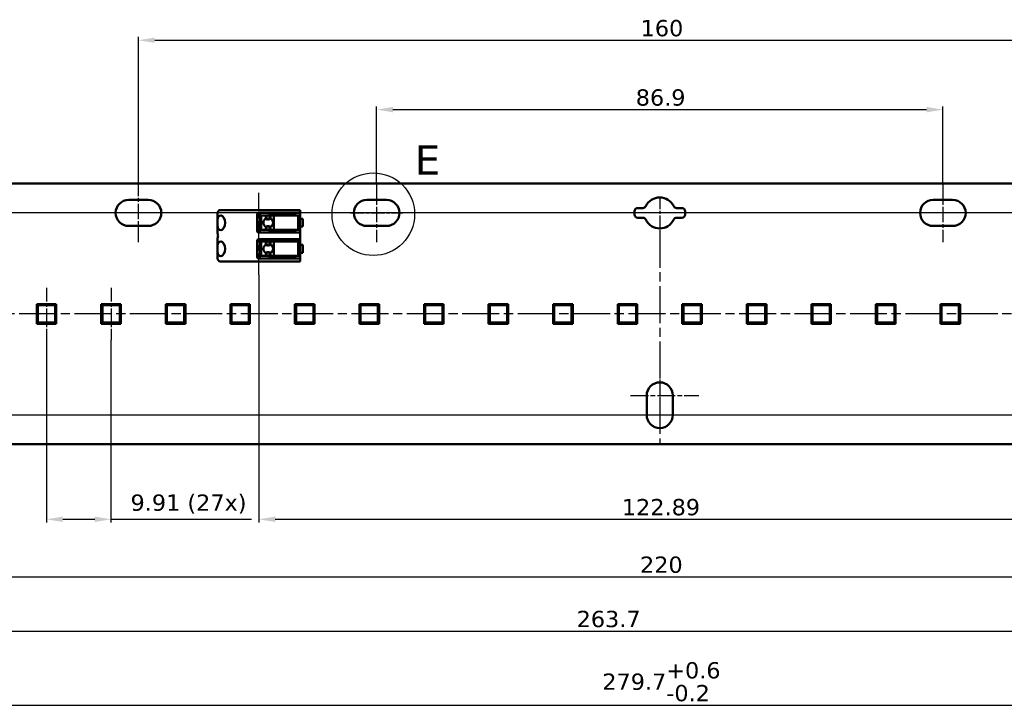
# Model space of a CAD drawing. Header units: millimetres. Extents: x 0 to 420, y 0 to 296.
# Tile 11 of 14: x 110 to 261, y 132 to 238. Entities that reach past the tile are written whole.
import ezdxf

# ---------------------------------------------------------------- set-up
doc = ezdxf.new("R2010")
doc.units = ezdxf.units.MM
doc.linetypes.add('CHAIN', pattern=[0.3543, 0.2362, -0.0295, 0.0591, -0.0295])
doc.linetypes.add('LONG_DASH_DOTTED', pattern=[0.3001, 0.2362, -0.0295, 0.0049, -0.0295])
for name, color, linetype, lineweight in [('Center Mark(ISO)', 7, 'LONG_DASH_DOTTED', 25), ('Centerline(ISO)', 7, 'Continuous', 25), ('Detail Circle Lines(ISO)', 7, 'Continuous', 25), ('Dimensions(ISO)', 7, 'Continuous', 25), ('Visible Edges(ISO)', 7, 'Continuous', 50)]:
    doc.layers.add(name, color=color, linetype=linetype, lineweight=lineweight)
doc.styles.add('Philips-dimensions', font='verdana.ttf')
doc.styles.add('Philips-tekstBigText', font='verdana.ttf')
doc.dimstyles.new('Philips-Oss', dxfattribs={"dimtxt": 2.5, "dimasz": 2.5, "dimexe": 0.5, "dimexo": 0, "dimgap": 0.5, "dimtad": 1, "dimtoh": 1, "dimrnd": 1e-08, "dimdsep": 46, "dimtxsty": 'Philips-dimensions', "dimcen": 0.09, "dimdle": 10, "dimclrd": 7, "dimclre": 7, "dimclrt": 7, "dimazin": 2, "dimtfac": 1, "dimtmove": 0, "dimatfit": 3, "dimfxl": 1, "dimtolj": 1, "dimlwd": 25, "dimlwe": 25, "dimarcsym": 0})

# ---------------------------------------------------------------- blocks, each defined once
blk = doc.blocks.new('2dDetail1')
at = {"layer": 'Detail Circle Lines(ISO)'}
blk.add_circle((164.49, 207.85), 6.34, dxfattribs=at)
at = {"layer": 'Detail Circle Lines(ISO)', "insert": (170.86, 213.9), "char_height": 4.5, "attachment_point": 7, "style": 'Philips-tekstBigText'}
blk.add_mtext('E', dxfattribs=at)
blk = doc.blocks.new('*D17')
at = {"layer": 'Defpoints', "color": 0, "linetype": 'Continuous', "transparency": 16777216}
for p in [(288.45, 234.54), (128.45, 212.54), (288.45, 212.54)]:
    blk.add_point(p, dxfattribs=at)
at = {"layer": 'Dimensions(ISO)', "color": 7, "linetype": 'Continuous', "lineweight": 25, "transparency": 16777216}
for p, q in [((128.45, 212.54), (128.45, 235.04)), ((130.95, 234.54), (285.95, 234.54)), ((288.45, 212.54), (288.45, 235.04))]:
    blk.add_line(p, q, dxfattribs=at)
at = {"layer": 'Dimensions(ISO)', "color": 7, "linetype": 'Continuous', "transparency": 16777216}
for points in [[(130.95, 234.96), (130.95, 234.13), (128.45, 234.54)], [(285.95, 234.96), (285.95, 234.13), (288.45, 234.54)]]:
    blk.add_solid(points, dxfattribs=at)
at = {"layer": 'Dimensions(ISO)', "color": 7, "linetype": 'Continuous', "lineweight": 25, "transparency": 16777216, "insert": (205.51, 237.65), "char_height": 2.5, "attachment_point": 1, "style": 'Philips-dimensions'}
blk.add_mtext('\\A1;160', dxfattribs=at)
blk = doc.blocks.new('*D19')
at = {"layer": 'Defpoints', "color": 0, "linetype": 'Continuous', "transparency": 16777216}
for p in [(70.19, 192.54), (56.3, 177.04), (318.45, 177.04)]:
    blk.add_point(p, dxfattribs=at)
at = {"layer": 'Dimensions(ISO)', "color": 7, "linetype": 'Continuous', "lineweight": 25, "transparency": 16777216}
for p, q in [((70.19, 192.54), (55.8, 192.54)), ((56.3, 190.04), (56.3, 179.54)), ((318.45, 177.04), (55.8, 177.04))]:
    blk.add_line(p, q, dxfattribs=at)
at = {"layer": 'Dimensions(ISO)', "color": 7, "linetype": 'Continuous', "transparency": 16777216}
for points in [[(55.88, 190.04), (56.72, 190.04), (56.3, 192.54)], [(55.88, 179.54), (56.72, 179.54), (56.3, 177.04)]]:
    blk.add_solid(points, dxfattribs=at)
at = {"layer": 'Dimensions(ISO)', "color": 7, "linetype": 'Continuous', "lineweight": 25, "transparency": 16777216, "insert": (53.24, 181.25), "char_height": 2.5, "attachment_point": 1, "rotation": 90, "style": 'Philips-dimensions'}
blk.add_mtext('\\A1;15.5', dxfattribs=at)
blk = doc.blocks.new('*D20')
at = {"layer": 'Defpoints', "color": 0, "linetype": 'Continuous', "transparency": 16777216}
for p in [(251.9, 223.89), (165, 212.54), (251.9, 212.54)]:
    blk.add_point(p, dxfattribs=at)
at = {"layer": 'Dimensions(ISO)', "color": 7, "linetype": 'Continuous', "lineweight": 25, "transparency": 16777216}
for p, q in [((165, 212.54), (165, 224.39)), ((167.5, 223.89), (249.4, 223.89)), ((251.9, 212.54), (251.9, 224.39))]:
    blk.add_line(p, q, dxfattribs=at)
at = {"layer": 'Dimensions(ISO)', "color": 7, "linetype": 'Continuous', "transparency": 16777216}
for points in [[(167.5, 224.31), (167.5, 223.48), (165, 223.89)], [(249.4, 224.31), (249.4, 223.48), (251.9, 223.89)]]:
    blk.add_solid(points, dxfattribs=at)
at = {"layer": 'Dimensions(ISO)', "color": 7, "linetype": 'Continuous', "lineweight": 25, "transparency": 16777216, "insert": (204.76, 227.01), "char_height": 2.5, "attachment_point": 1, "style": 'Philips-dimensions'}
blk.add_mtext('\\A1;86.9', dxfattribs=at)
blk = doc.blocks.new('*D22')
at = {"layer": 'Defpoints', "color": 0, "linetype": 'Continuous', "transparency": 16777216}
for p in [(68.6, 180.54), (348.3, 172.54), (348.3, 132.54)]:
    blk.add_point(p, dxfattribs=at)
at = {"layer": 'Dimensions(ISO)', "color": 7, "linetype": 'Continuous', "lineweight": 25, "transparency": 16777216}
for p, q in [((68.6, 180.54), (68.6, 132.04)), ((348.3, 172.54), (348.3, 132.04)), ((71.1, 132.54), (345.8, 132.54))]:
    blk.add_line(p, q, dxfattribs=at)
at = {"layer": 'Dimensions(ISO)', "color": 7, "linetype": 'Continuous', "transparency": 16777216}
for points in [[(71.1, 132.96), (71.1, 132.13), (68.6, 132.54)], [(345.8, 132.96), (345.8, 132.13), (348.3, 132.54)]]:
    blk.add_solid(points, dxfattribs=at)
at = {"layer": 'Dimensions(ISO)', "color": 7, "linetype": 'Continuous', "lineweight": 25, "transparency": 16777216, "insert": (199.63, 139.13), "char_height": 2.5, "attachment_point": 1, "style": 'Philips-dimensions'}
blk.add_mtext('\\A1;279.7\\S+0.6^ -0.2;', dxfattribs=at)
blk = doc.blocks.new('*D23')
at = {"layer": 'Defpoints', "color": 0, "linetype": 'Continuous', "transparency": 16777216}
for p in [(98.45, 174.54), (318.45, 172.17), (318.45, 152.23)]:
    blk.add_point(p, dxfattribs=at)
at = {"layer": 'Dimensions(ISO)', "color": 7, "linetype": 'Continuous', "lineweight": 25, "transparency": 16777216}
for p, q in [((98.45, 174.54), (98.45, 151.73)), ((318.45, 172.17), (318.45, 151.73)), ((100.95, 152.23), (315.95, 152.23))]:
    blk.add_line(p, q, dxfattribs=at)
at = {"layer": 'Dimensions(ISO)', "color": 7, "linetype": 'Continuous', "transparency": 16777216}
for points in [[(100.95, 152.64), (100.95, 151.81), (98.45, 152.23)], [(315.95, 152.64), (315.95, 151.81), (318.45, 152.23)]]:
    blk.add_solid(points, dxfattribs=at)
at = {"layer": 'Dimensions(ISO)', "color": 7, "linetype": 'Continuous', "lineweight": 25, "transparency": 16777216, "insert": (205.42, 155.33), "char_height": 2.5, "attachment_point": 1, "style": 'Philips-dimensions'}
blk.add_mtext('\\A1;220', dxfattribs=at)
blk = doc.blocks.new('*D30')
at = {"layer": 'Defpoints', "color": 0, "linetype": 'Continuous', "transparency": 16777216}
for p in [(288.45, 208.04), (56.3, 192.54), (70.19, 192.54)]:
    blk.add_point(p, dxfattribs=at)
at = {"layer": 'Dimensions(ISO)', "color": 7, "linetype": 'Continuous', "lineweight": 25, "transparency": 16777216}
for p, q in [((288.45, 208.04), (55.8, 208.04)), ((56.3, 205.54), (56.3, 195.04)), ((70.19, 192.54), (55.8, 192.54))]:
    blk.add_line(p, q, dxfattribs=at)
at = {"layer": 'Dimensions(ISO)', "color": 7, "linetype": 'Continuous', "transparency": 16777216}
for points in [[(55.88, 205.54), (56.72, 205.54), (56.3, 208.04)], [(55.88, 195.04), (56.72, 195.04), (56.3, 192.54)]]:
    blk.add_solid(points, dxfattribs=at)
at = {"layer": 'Dimensions(ISO)', "color": 7, "linetype": 'Continuous', "lineweight": 25, "transparency": 16777216, "insert": (53.24, 196.75), "char_height": 2.5, "attachment_point": 1, "rotation": 90, "style": 'Philips-dimensions'}
blk.add_mtext('\\A1;15.5', dxfattribs=at)
blk = doc.blocks.new('*D35')
at = {"layer": 'Defpoints', "color": 0, "linetype": 'Continuous', "transparency": 16777216}
for p in [(269.82, 201.04), (146.93, 198.54), (269.82, 161.04)]:
    blk.add_point(p, dxfattribs=at)
at = {"layer": 'Dimensions(ISO)', "color": 7, "linetype": 'Continuous', "lineweight": 25, "transparency": 16777216}
for p, q in [((269.82, 201.04), (269.82, 160.54)), ((146.93, 198.54), (146.93, 160.54)), ((149.43, 161.04), (267.32, 161.04))]:
    blk.add_line(p, q, dxfattribs=at)
at = {"layer": 'Dimensions(ISO)', "color": 7, "linetype": 'Continuous', "transparency": 16777216}
for points in [[(149.43, 161.46), (149.43, 160.63), (146.93, 161.04)], [(267.32, 161.46), (267.32, 160.63), (269.82, 161.04)]]:
    blk.add_solid(points, dxfattribs=at)
at = {"layer": 'Dimensions(ISO)', "color": 7, "linetype": 'Continuous', "lineweight": 25, "transparency": 16777216, "insert": (202.63, 164.16), "char_height": 2.5, "attachment_point": 1, "style": 'Philips-dimensions'}
blk.add_mtext('\\A1;122.89', dxfattribs=at)
blk = doc.blocks.new('*D38')
at = {"layer": 'Defpoints', "color": 0, "linetype": 'Continuous', "transparency": 16777216}
for p in [(332.3, 203.04), (68.6, 180.54), (332.3, 143.89)]:
    blk.add_point(p, dxfattribs=at)
at = {"layer": 'Dimensions(ISO)', "color": 7, "linetype": 'Continuous', "lineweight": 25, "transparency": 16777216}
for p, q in [((332.3, 203.04), (332.3, 143.39)), ((68.6, 180.54), (68.6, 143.39)), ((71.1, 143.89), (329.8, 143.89))]:
    blk.add_line(p, q, dxfattribs=at)
at = {"layer": 'Dimensions(ISO)', "color": 7, "linetype": 'Continuous', "transparency": 16777216}
for points in [[(71.1, 144.31), (71.1, 143.48), (68.6, 143.89)], [(329.8, 144.31), (329.8, 143.48), (332.3, 143.89)]]:
    blk.add_solid(points, dxfattribs=at)
at = {"layer": 'Dimensions(ISO)', "color": 7, "linetype": 'Continuous', "lineweight": 25, "transparency": 16777216, "insert": (195.69, 147), "char_height": 2.5, "attachment_point": 1, "style": 'Philips-dimensions'}
blk.add_mtext('\\A1;263.7', dxfattribs=at)
blk = doc.blocks.new('*D43')
at = {"layer": 'Defpoints', "color": 0, "linetype": 'Continuous', "transparency": 16777216}
for p in [(114.33, 188.54), (124.23, 188.54), (124.23, 161.04)]:
    blk.add_point(p, dxfattribs=at)
at = {"layer": 'Dimensions(ISO)', "color": 7, "linetype": 'Continuous', "lineweight": 25, "transparency": 16777216}
for p, q in [((114.33, 188.54), (114.33, 160.54)), ((124.23, 188.54), (124.23, 160.54)), ((116.83, 161.04), (121.73, 161.04)), ((124.23, 161.04), (145.79, 161.04))]:
    blk.add_line(p, q, dxfattribs=at)
at = {"layer": 'Dimensions(ISO)', "color": 7, "linetype": 'Continuous', "transparency": 16777216}
for points in [[(116.83, 161.46), (116.83, 160.63), (114.33, 161.04)], [(121.73, 161.46), (121.73, 160.63), (124.23, 161.04)]]:
    blk.add_solid(points, dxfattribs=at)
at = {"layer": 'Dimensions(ISO)', "color": 7, "linetype": 'Continuous', "lineweight": 25, "transparency": 16777216, "insert": (127.23, 164.85), "char_height": 2.5, "attachment_point": 1, "style": 'Philips-dimensions'}
blk.add_mtext('\\A1;\\fVerdana|b0|i0;\\H2.5000;9.91 (27x)', dxfattribs=at)

msp = doc.modelspace()

# ---------------------------------------------------------------- linework, layer by layer
at = {"layer": 'Center Mark(ISO)', "linetype": 'CHAIN', "ltscale": 8.195055}
msp.add_line((208.446, 210.545), (208.446, 203.17), dxfattribs=at)
at = {"layer": 'Center Mark(ISO)', "linetype": 'CHAIN', "ltscale": 5.555937}
msp.add_line((210.946, 208.045), (205.946, 208.045), dxfattribs=at)
at = {"layer": 'Center Mark(ISO)', "linetype": 'CHAIN', "ltscale": 7.778352}
msp.add_line((208.446, 184.545), (208.446, 177.545), dxfattribs=at)
at = {"layer": 'Centerline(ISO)', "linetype": 'CHAIN', "ltscale": 10.000767}
for p, q in [((128.446, 203.545), (128.446, 212.545)), ((164.996, 212.545), (164.996, 203.545)), ((251.896, 212.545), (251.896, 203.545))]:
    msp.add_line(p, q, dxfattribs=at)
at = {"layer": 'Centerline(ISO)', "linetype": 'CHAIN', "ltscale": 13.958466}
msp.add_line((146.926, 198.544), (146.926, 211.106), dxfattribs=at)
at = {"layer": 'Centerline(ISO)', "linetype": 'CHAIN', "ltscale": 8.88956}
for p, q in [((160.996, 208.045), (168.996, 208.045)), ((114.326, 196.545), (114.326, 188.545)), ((124.233, 196.545), (124.233, 188.545))]:
    msp.add_line(p, q, dxfattribs=at)
at = {"layer": 'Centerline(ISO)', "linetype": 'CHAIN', "ltscale": 23.990969}
for p, q in [((208.446, 205.308), (208.446, 172.752)), ((345.311, 192.545), (70.192, 192.545))]:
    msp.add_line(p, q, dxfattribs=at)
at = {"layer": 'Centerline(ISO)', "linetype": 'CHAIN', "ltscale": 11.667578}
msp.add_line((203.946, 180.045), (214.446, 180.045), dxfattribs=at)
at = {"layer": 'Centerline(ISO)', "linetype": 'CHAIN', "ltscale": 13.334389}
msp.add_line((202.446, 177.045), (214.446, 177.045), dxfattribs=at)
at = {"layer": 'Visible Edges(ISO)'}
for p, q in [((84.596, 212.545), (332.296, 212.545)), ((126.946, 210.045), (129.946, 210.045)), ((163.496, 210.045), (166.496, 210.045)), ((250.396, 210.045), (253.396, 210.045)), ((205.071, 208.795), (205.857, 208.795)), ((211.035, 208.795), (211.821, 208.795)), ((140.576, 206.83), (140.576, 207.975)), ((142.027, 208.495), (140.901, 208.495)), ((142.027, 208.495), (142.676, 208.495)), ((146.761, 208.495), (142.676, 208.495)), ((146.676, 205.245), (146.676, 207.845)), ((146.934, 208.495), (146.761, 208.495)), ((146.876, 208.045), (146.934, 208.045)), ((147.049, 208.495), (146.934, 208.495)), ((146.934, 208.045), (147.049, 208.045)), ((147.049, 208.495), (147.482, 208.495)), ((147.482, 208.045), (147.049, 208.045)), ((147.076, 205.045), (147.076, 208.045)), ((147.278, 207.645), (147.268, 207.645)), ((147.268, 205.445), (147.268, 207.645)), ((147.278, 207.645), (147.489, 207.645)), ((151.276, 208.495), (147.482, 208.495)), ((147.482, 208.045), (151.276, 208.045)), ((147.997, 207.645), (147.489, 207.645)), ((147.997, 207.179), (147.997, 207.645)), ((148.075, 207.645), (147.997, 207.645)), ((148.075, 207.013), (148.075, 207.645)), ((148.574, 207.645), (148.075, 207.645)), ((148.574, 207.015), (148.574, 207.645)), ((148.694, 207.645), (148.574, 207.645)), ((148.576, 208.045), (148.576, 207.795)), ((148.576, 207.795), (151.292, 207.795)), ((148.694, 207.192), (148.694, 207.645)), ((149.241, 207.645), (148.694, 207.645)), ((151.3, 207.645), (149.241, 207.645)), ((149.241, 205.445), (149.241, 207.645)), ((151.276, 208.495), (153.276, 208.495)), ((153.276, 208.045), (151.276, 208.045)), ((152.476, 207.795), (151.292, 207.795)), ((151.335, 207.645), (151.3, 207.645)), ((151.335, 207.645), (152.976, 207.645)), ((152.476, 208.045), (152.476, 207.795)), ((153.176, 207.645), (152.976, 207.645)), ((152.976, 205.445), (152.976, 207.645)), ((153.276, 208.045), (153.276, 208.495)), ((153.276, 208.045), (153.276, 205.045)), ((153.676, 207.145), (153.276, 207.145)), ((153.676, 207.145), (153.676, 205.945)), ((204.571, 207.795), (204.571, 208.295)), ((205.857, 207.295), (205.071, 207.295)), ((211.821, 207.295), (211.035, 207.295)), ((212.321, 208.295), (212.321, 207.795)), ((129.946, 206.045), (126.946, 206.045)), ((140.576, 206.26), (140.576, 206.83)), ((140.576, 205.079), (140.576, 206.26)), ((147.997, 205.445), (147.997, 205.911)), ((148.075, 205.445), (148.075, 206.076)), ((148.574, 205.445), (148.574, 206.075)), ((148.694, 205.445), (148.694, 205.898)), ((153.276, 205.945), (153.676, 205.945)), ((166.496, 206.045), (163.496, 206.045)), ((253.396, 206.045), (250.396, 206.045)), ((140.576, 202.83), (140.576, 204.011)), ((146.934, 205.045), (146.876, 205.045)), ((146.876, 204.045), (146.934, 204.045)), ((147.049, 205.045), (146.934, 205.045)), ((146.934, 204.045), (147.049, 204.045)), ((147.049, 205.045), (147.482, 205.045)), ((147.482, 204.045), (147.049, 204.045)), ((147.076, 201.045), (147.076, 204.045)), ((147.268, 205.445), (147.278, 205.445)), ((147.489, 205.445), (147.278, 205.445)), ((151.276, 205.045), (147.482, 205.045)), ((147.482, 204.045), (151.276, 204.045)), ((147.489, 205.445), (147.997, 205.445)), ((147.997, 205.445), (148.075, 205.445)), ((148.075, 205.445), (148.574, 205.445)), ((148.574, 205.445), (148.694, 205.445)), ((151.292, 205.295), (148.576, 205.295)), ((148.576, 205.045), (148.576, 205.295)), ((148.576, 204.045), (148.576, 203.795)), ((148.694, 205.445), (149.241, 205.445)), ((149.241, 205.445), (151.3, 205.445)), ((151.276, 205.045), (153.276, 205.045)), ((153.276, 204.045), (151.276, 204.045)), ((151.292, 205.295), (152.476, 205.295)), ((151.3, 205.445), (151.335, 205.445)), ((152.976, 205.445), (151.335, 205.445)), ((152.476, 205.045), (152.476, 205.295)), ((152.476, 204.045), (152.476, 203.795)), ((152.976, 205.445), (153.176, 205.445)), ((153.276, 204.045), (153.276, 205.045)), ((153.276, 204.045), (153.276, 201.045)), ((140.576, 202.26), (140.576, 202.83)), ((146.676, 201.245), (146.676, 203.845)), ((147.278, 203.645), (147.268, 203.645)), ((147.268, 201.445), (147.268, 203.645)), ((147.278, 203.645), (147.489, 203.645)), ((147.997, 203.645), (147.489, 203.645)), ((147.997, 203.179), (147.997, 203.645)), ((148.075, 203.645), (147.997, 203.645)), ((148.075, 203.013), (148.075, 203.645)), ((148.574, 203.645), (148.075, 203.645)), ((148.574, 203.015), (148.574, 203.645)), ((148.694, 203.645), (148.574, 203.645)), ((148.576, 203.795), (151.292, 203.795)), ((148.694, 203.192), (148.694, 203.645)), ((149.241, 203.645), (148.694, 203.645)), ((151.3, 203.645), (149.241, 203.645)), ((149.241, 201.445), (149.241, 203.645)), ((152.476, 203.795), (151.292, 203.795)), ((151.335, 203.645), (151.3, 203.645)), ((151.335, 203.645), (152.976, 203.645)), ((153.176, 203.645), (152.976, 203.645)), ((152.976, 201.445), (152.976, 203.645)), ((153.676, 203.145), (153.276, 203.145)), ((153.676, 203.145), (153.676, 201.945)), ((140.576, 201.115), (140.576, 202.26)), ((146.934, 201.045), (146.876, 201.045)), ((147.049, 201.045), (146.934, 201.045)), ((147.049, 201.045), (147.482, 201.045)), ((147.268, 201.445), (147.278, 201.445)), ((147.489, 201.445), (147.278, 201.445)), ((151.276, 201.045), (147.482, 201.045)), ((147.489, 201.445), (147.997, 201.445)), ((147.997, 201.445), (147.997, 201.911)), ((147.997, 201.445), (148.075, 201.445)), ((148.075, 201.445), (148.075, 202.076)), ((148.075, 201.445), (148.574, 201.445)), ((148.574, 201.445), (148.574, 202.075)), ((148.574, 201.445), (148.694, 201.445)), ((151.292, 201.295), (148.576, 201.295)), ((148.576, 201.045), (148.576, 201.295)), ((148.694, 201.445), (148.694, 201.898)), ((148.694, 201.445), (149.241, 201.445)), ((149.241, 201.445), (151.3, 201.445)), ((151.276, 201.045), (153.276, 201.045)), ((151.292, 201.295), (152.476, 201.295)), ((151.3, 201.445), (151.335, 201.445)), ((152.976, 201.445), (151.335, 201.445)), ((152.476, 201.045), (152.476, 201.295)), ((152.976, 201.445), (153.176, 201.445)), ((153.276, 201.945), (153.676, 201.945)), ((153.276, 200.595), (153.276, 201.045)), ((140.901, 200.595), (142.027, 200.595)), ((142.676, 200.595), (142.027, 200.595)), ((142.676, 200.595), (146.761, 200.595)), ((146.761, 200.595), (146.934, 200.595)), ((146.934, 200.595), (147.049, 200.595)), ((147.482, 200.595), (147.049, 200.595)), ((147.482, 200.595), (151.276, 200.595)), ((153.276, 200.595), (151.276, 200.595)), ((112.826, 194.045), (112.826, 191.045)), ((115.826, 194.045), (112.826, 194.045)), ((112.976, 191.395), (112.976, 193.695)), ((112.993, 193.695), (112.993, 191.395)), ((113.176, 193.895), (115.476, 193.895)), ((115.476, 193.877), (113.176, 193.877)), ((115.658, 191.402), (115.658, 193.695)), ((115.676, 193.695), (115.676, 191.395)), ((115.826, 191.045), (115.826, 194.045)), ((122.733, 194.045), (122.733, 191.045)), ((125.733, 194.045), (122.733, 194.045)), ((122.883, 191.395), (122.883, 193.695)), ((122.901, 193.695), (122.901, 191.395)), ((123.083, 193.895), (125.383, 193.895)), ((125.383, 193.877), (123.083, 193.877)), ((125.566, 191.402), (125.566, 193.695)), ((125.583, 193.695), (125.583, 191.395)), ((125.733, 191.045), (125.733, 194.045)), ((132.641, 194.045), (132.641, 191.045)), ((135.641, 194.045), (132.641, 194.045)), ((132.791, 191.395), (132.791, 193.695)), ((132.808, 193.695), (132.808, 191.395)), ((132.991, 193.895), (135.291, 193.895)), ((135.291, 193.877), (132.991, 193.877)), ((135.473, 191.402), (135.473, 193.695)), ((135.491, 193.695), (135.491, 191.395)), ((135.641, 191.045), (135.641, 194.045)), ((142.548, 194.045), (142.548, 191.045)), ((145.548, 194.045), (142.548, 194.045)), ((142.698, 191.395), (142.698, 193.695)), ((142.715, 193.695), (142.715, 191.395)), ((142.898, 193.895), (145.198, 193.895)), ((145.198, 193.877), (142.898, 193.877)), ((145.38, 191.402), (145.38, 193.695)), ((145.398, 193.695), (145.398, 191.395)), ((145.548, 191.045), (145.548, 194.045)), ((152.455, 194.045), (152.455, 191.045)), ((155.455, 194.045), (152.455, 194.045)), ((152.605, 191.395), (152.605, 193.695)), ((152.623, 193.695), (152.623, 191.395)), ((152.805, 193.895), (155.105, 193.895)), ((155.105, 193.877), (152.805, 193.877)), ((155.288, 191.402), (155.288, 193.695)), ((155.305, 193.695), (155.305, 191.395)), ((155.455, 191.045), (155.455, 194.045)), ((162.363, 194.045), (162.363, 191.045)), ((165.363, 194.045), (162.363, 194.045)), ((162.513, 191.395), (162.513, 193.695)), ((162.53, 193.695), (162.53, 191.395)), ((162.713, 193.895), (165.013, 193.895)), ((165.013, 193.877), (162.713, 193.877)), ((165.195, 191.402), (165.195, 193.695)), ((165.213, 193.695), (165.213, 191.395)), ((165.363, 191.045), (165.363, 194.045)), ((172.27, 194.045), (172.27, 191.045)), ((175.27, 194.045), (172.27, 194.045)), ((172.42, 191.395), (172.42, 193.695)), ((172.438, 193.695), (172.438, 191.395)), ((172.62, 193.895), (174.92, 193.895)), ((174.92, 193.877), (172.62, 193.877)), ((175.103, 191.402), (175.103, 193.695)), ((175.12, 193.695), (175.12, 191.395)), ((175.27, 191.045), (175.27, 194.045)), ((182.178, 194.045), (182.178, 191.045)), ((185.178, 194.045), (182.178, 194.045)), ((182.328, 191.395), (182.328, 193.695)), ((182.345, 193.695), (182.345, 191.395)), ((182.528, 193.895), (184.828, 193.895)), ((184.828, 193.877), (182.528, 193.877)), ((185.01, 191.402), (185.01, 193.695)), ((185.028, 193.695), (185.028, 191.395)), ((185.178, 191.045), (185.178, 194.045)), ((192.085, 194.045), (192.085, 191.045)), ((195.085, 194.045), (192.085, 194.045)), ((192.235, 191.395), (192.235, 193.695)), ((192.252, 193.695), (192.252, 191.395)), ((192.435, 193.895), (194.735, 193.895)), ((194.735, 193.877), (192.435, 193.877)), ((194.917, 191.402), (194.917, 193.695)), ((194.935, 193.695), (194.935, 191.395)), ((195.085, 191.045), (195.085, 194.045)), ((201.992, 194.045), (201.992, 191.045)), ((204.992, 194.045), (201.992, 194.045)), ((202.142, 191.395), (202.142, 193.695)), ((202.16, 193.695), (202.16, 191.395)), ((202.342, 193.895), (204.642, 193.895)), ((204.642, 193.877), (202.342, 193.877)), ((204.825, 191.402), (204.825, 193.695)), ((204.842, 193.695), (204.842, 191.395)), ((204.992, 191.045), (204.992, 194.045)), ((211.9, 194.045), (211.9, 191.045)), ((214.9, 194.045), (211.9, 194.045)), ((212.05, 191.395), (212.05, 193.695)), ((212.067, 193.695), (212.067, 191.395)), ((212.25, 193.895), (214.55, 193.895)), ((214.55, 193.877), (212.25, 193.877)), ((214.732, 191.402), (214.732, 193.695)), ((214.75, 193.695), (214.75, 191.395)), ((214.9, 191.045), (214.9, 194.045)), ((221.807, 194.045), (221.807, 191.045)), ((224.807, 194.045), (221.807, 194.045)), ((221.957, 191.395), (221.957, 193.695)), ((221.975, 193.695), (221.975, 191.395)), ((222.157, 193.895), (224.457, 193.895)), ((224.457, 193.877), (222.157, 193.877)), ((224.64, 191.402), (224.64, 193.695)), ((224.657, 193.695), (224.657, 191.395)), ((224.807, 191.045), (224.807, 194.045)), ((231.715, 194.045), (231.715, 191.045)), ((234.715, 194.045), (231.715, 194.045)), ((231.865, 191.395), (231.865, 193.695)), ((231.882, 193.695), (231.882, 191.395)), ((232.065, 193.895), (234.365, 193.895)), ((234.365, 193.877), (232.065, 193.877)), ((234.547, 191.402), (234.547, 193.695)), ((234.565, 193.695), (234.565, 191.395)), ((234.715, 191.045), (234.715, 194.045)), ((241.622, 194.045), (241.622, 191.045)), ((244.622, 194.045), (241.622, 194.045)), ((241.772, 191.395), (241.772, 193.695)), ((241.789, 193.695), (241.789, 191.395)), ((241.972, 193.895), (244.272, 193.895)), ((244.272, 193.877), (241.972, 193.877)), ((244.454, 191.402), (244.454, 193.695)), ((244.472, 193.695), (244.472, 191.395)), ((244.622, 191.045), (244.622, 194.045)), ((251.529, 194.045), (251.529, 191.045)), ((254.529, 194.045), (251.529, 194.045)), ((251.679, 191.395), (251.679, 193.695)), ((251.697, 193.695), (251.697, 191.395)), ((251.879, 193.895), (254.179, 193.895)), ((254.179, 193.877), (251.879, 193.877)), ((254.362, 191.402), (254.362, 193.695)), ((254.379, 193.695), (254.379, 191.395)), ((254.529, 191.045), (254.529, 194.045)), ((112.826, 191.045), (115.826, 191.045)), ((113.176, 191.212), (115.468, 191.212)), ((115.476, 191.195), (113.176, 191.195)), ((115.468, 191.212), (115.658, 191.402)), ((115.476, 191.195), (115.468, 191.212)), ((115.676, 191.395), (115.476, 191.195)), ((115.676, 191.395), (115.658, 191.402)), ((122.733, 191.045), (125.733, 191.045)), ((123.083, 191.212), (125.376, 191.212)), ((125.383, 191.195), (123.083, 191.195)), ((125.376, 191.212), (125.566, 191.402)), ((125.383, 191.195), (125.376, 191.212)), ((125.583, 191.395), (125.383, 191.195)), ((125.583, 191.395), (125.566, 191.402)), ((132.641, 191.045), (135.641, 191.045)), ((132.991, 191.212), (135.283, 191.212)), ((135.291, 191.195), (132.991, 191.195)), ((135.283, 191.212), (135.473, 191.402)), ((135.291, 191.195), (135.283, 191.212)), ((135.491, 191.395), (135.291, 191.195)), ((135.491, 191.395), (135.473, 191.402)), ((142.548, 191.045), (145.548, 191.045)), ((142.898, 191.212), (145.191, 191.212)), ((145.198, 191.195), (142.898, 191.195)), ((145.191, 191.212), (145.38, 191.402)), ((145.198, 191.195), (145.191, 191.212)), ((145.398, 191.395), (145.198, 191.195)), ((145.398, 191.395), (145.38, 191.402)), ((152.455, 191.045), (155.455, 191.045)), ((152.805, 191.212), (155.098, 191.212)), ((155.105, 191.195), (152.805, 191.195)), ((155.098, 191.212), (155.288, 191.402)), ((155.105, 191.195), (155.098, 191.212)), ((155.305, 191.395), (155.105, 191.195)), ((155.305, 191.395), (155.288, 191.402)), ((162.363, 191.045), (165.363, 191.045)), ((162.713, 191.212), (165.005, 191.212)), ((165.013, 191.195), (162.713, 191.195)), ((165.005, 191.212), (165.195, 191.402)), ((165.013, 191.195), (165.005, 191.212)), ((165.213, 191.395), (165.013, 191.195)), ((165.213, 191.395), (165.195, 191.402)), ((172.27, 191.045), (175.27, 191.045)), ((172.62, 191.212), (174.913, 191.212)), ((174.92, 191.195), (172.62, 191.195)), ((174.913, 191.212), (175.103, 191.402)), ((174.92, 191.195), (174.913, 191.212)), ((175.12, 191.395), (174.92, 191.195)), ((175.12, 191.395), (175.103, 191.402)), ((182.178, 191.045), (185.178, 191.045)), ((182.528, 191.212), (184.82, 191.212)), ((184.828, 191.195), (182.528, 191.195)), ((184.82, 191.212), (185.01, 191.402)), ((184.828, 191.195), (184.82, 191.212)), ((185.028, 191.395), (184.828, 191.195)), ((185.028, 191.395), (185.01, 191.402)), ((192.085, 191.045), (195.085, 191.045)), ((192.435, 191.212), (194.728, 191.212)), ((194.735, 191.195), (192.435, 191.195)), ((194.728, 191.212), (194.917, 191.402)), ((194.735, 191.195), (194.728, 191.212)), ((194.935, 191.395), (194.735, 191.195)), ((194.935, 191.395), (194.917, 191.402)), ((201.992, 191.045), (204.992, 191.045)), ((202.342, 191.212), (204.635, 191.212)), ((204.642, 191.195), (202.342, 191.195)), ((204.635, 191.212), (204.825, 191.402)), ((204.642, 191.195), (204.635, 191.212)), ((204.842, 191.395), (204.642, 191.195)), ((204.842, 191.395), (204.825, 191.402)), ((211.9, 191.045), (214.9, 191.045)), ((212.25, 191.212), (214.542, 191.212)), ((214.55, 191.195), (212.25, 191.195)), ((214.542, 191.212), (214.732, 191.402)), ((214.55, 191.195), (214.542, 191.212)), ((214.75, 191.395), (214.55, 191.195)), ((214.75, 191.395), (214.732, 191.402)), ((221.807, 191.045), (224.807, 191.045)), ((222.157, 191.212), (224.45, 191.212)), ((224.457, 191.195), (222.157, 191.195)), ((224.45, 191.212), (224.64, 191.402)), ((224.457, 191.195), (224.45, 191.212)), ((224.657, 191.395), (224.457, 191.195)), ((224.657, 191.395), (224.64, 191.402)), ((231.715, 191.045), (234.715, 191.045)), ((232.065, 191.212), (234.357, 191.212)), ((234.365, 191.195), (232.065, 191.195)), ((234.357, 191.212), (234.547, 191.402)), ((234.365, 191.195), (234.357, 191.212)), ((234.565, 191.395), (234.365, 191.195)), ((234.565, 191.395), (234.547, 191.402)), ((241.622, 191.045), (244.622, 191.045)), ((241.972, 191.212), (244.265, 191.212)), ((244.272, 191.195), (241.972, 191.195)), ((244.265, 191.212), (244.454, 191.402)), ((244.272, 191.195), (244.265, 191.212)), ((244.472, 191.395), (244.272, 191.195)), ((244.472, 191.395), (244.454, 191.402)), ((251.529, 191.045), (254.529, 191.045)), ((251.879, 191.212), (254.172, 191.212)), ((254.179, 191.195), (251.879, 191.195)), ((254.172, 191.212), (254.362, 191.402)), ((254.179, 191.195), (254.172, 191.212)), ((254.379, 191.395), (254.179, 191.195)), ((254.379, 191.395), (254.362, 191.402)), ((206.446, 177.045), (206.446, 180.045)), ((210.446, 180.045), (210.446, 177.045)), ((348.296, 172.545), (80.596, 172.545))]:
    msp.add_line(p, q, dxfattribs=at)
for centre, radius, start, end in [((126.946, 208.045), 2, 90, 270), ((129.946, 208.045), 2, 270, 90), ((163.496, 208.045), 2, 90, 270), ((166.496, 208.045), 2, 270, 90), ((208.446, 208.045), 2.375, 25.77146, 154.22854), ((250.396, 208.045), 2, 90, 270), ((253.396, 208.045), 2, 270, 90), ((205.071, 208.295), 0.5, 90, 180), ((205.857, 209.295), 0.5, 270, 334.22854), ((211.035, 209.295), 0.5, 205.77146, 270), ((211.821, 208.295), 0.5, 0, 90), ((146.876, 207.845), 0.2, 125.26439, 180), ((205.071, 207.795), 0.5, 180, 270), ((205.857, 206.795), 0.5, 25.77146, 90), ((211.035, 206.795), 0.5, 90, 154.22854), ((211.821, 207.795), 0.5, 270, 0), ((208.446, 208.045), 2.375, 205.77146, 334.22854), ((146.876, 205.245), 0.2, 180, 234.73561), ((146.876, 203.845), 0.2, 125.26439, 180), ((146.876, 201.245), 0.2, 180, 234.73561), ((113.176, 193.695), 0.2, 90, 180), ((113.176, 193.695), 0.183, 90, 180), ((115.476, 193.695), 0.2, 0, 90), ((115.476, 193.695), 0.183, 0, 90), ((123.083, 193.695), 0.2, 90, 180), ((123.083, 193.695), 0.183, 90, 180), ((125.383, 193.695), 0.2, 0, 90), ((125.383, 193.695), 0.183, 0, 90), ((132.991, 193.695), 0.2, 90, 180), ((132.991, 193.695), 0.183, 90, 180), ((135.291, 193.695), 0.2, 0, 90), ((135.291, 193.695), 0.183, 0, 90), ((142.898, 193.695), 0.2, 90, 180), ((142.898, 193.695), 0.183, 90, 180), ((145.198, 193.695), 0.2, 0, 90), ((145.198, 193.695), 0.183, 0, 90), ((152.805, 193.695), 0.2, 90, 180), ((152.805, 193.695), 0.183, 90, 180), ((155.105, 193.695), 0.2, 0, 90), ((155.105, 193.695), 0.183, 0, 90), ((162.713, 193.695), 0.2, 90, 180), ((162.713, 193.695), 0.183, 90, 180), ((165.013, 193.695), 0.2, 0, 90), ((165.013, 193.695), 0.183, 0, 90), ((172.62, 193.695), 0.2, 90, 180), ((172.62, 193.695), 0.183, 90, 180), ((174.92, 193.695), 0.2, 0, 90), ((174.92, 193.695), 0.183, 0, 90), ((182.528, 193.695), 0.2, 90, 180), ((182.528, 193.695), 0.183, 90, 180), ((184.828, 193.695), 0.2, 0, 90), ((184.828, 193.695), 0.183, 0, 90), ((192.435, 193.695), 0.2, 90, 180), ((192.435, 193.695), 0.183, 90, 180), ((194.735, 193.695), 0.2, 0, 90), ((194.735, 193.695), 0.183, 0, 90), ((202.342, 193.695), 0.2, 90, 180), ((202.342, 193.695), 0.183, 90, 180), ((204.642, 193.695), 0.2, 0, 90), ((204.642, 193.695), 0.183, 0, 90), ((212.25, 193.695), 0.2, 90, 180), ((212.25, 193.695), 0.183, 90, 180), ((214.55, 193.695), 0.2, 0, 90), ((214.55, 193.695), 0.183, 0, 90), ((222.157, 193.695), 0.2, 90, 180), ((222.157, 193.695), 0.183, 90, 180), ((224.457, 193.695), 0.2, 0, 90), ((224.457, 193.695), 0.183, 0, 90), ((232.065, 193.695), 0.2, 90, 180), ((232.065, 193.695), 0.183, 90, 180), ((234.365, 193.695), 0.2, 0, 90), ((234.365, 193.695), 0.183, 0, 90), ((241.972, 193.695), 0.2, 90, 180), ((241.972, 193.695), 0.183, 90, 180), ((244.272, 193.695), 0.2, 0, 90), ((244.272, 193.695), 0.183, 0, 90), ((251.879, 193.695), 0.2, 90, 180), ((251.879, 193.695), 0.183, 90, 180), ((254.179, 193.695), 0.2, 0, 90), ((254.179, 193.695), 0.183, 0, 90), ((113.176, 191.395), 0.2, 180, 270), ((113.176, 191.395), 0.183, 180, 270), ((123.083, 191.395), 0.2, 180, 270), ((123.083, 191.395), 0.183, 180, 270), ((132.991, 191.395), 0.2, 180, 270), ((132.991, 191.395), 0.183, 180, 270), ((142.898, 191.395), 0.2, 180, 270), ((142.898, 191.395), 0.183, 180, 270), ((152.805, 191.395), 0.2, 180, 270), ((152.805, 191.395), 0.183, 180, 270), ((162.713, 191.395), 0.2, 180, 270), ((162.713, 191.395), 0.183, 180, 270), ((172.62, 191.395), 0.2, 180, 270), ((172.62, 191.395), 0.183, 180, 270), ((182.528, 191.395), 0.2, 180, 270), ((182.528, 191.395), 0.183, 180, 270), ((192.435, 191.395), 0.2, 180, 270), ((192.435, 191.395), 0.183, 180, 270), ((202.342, 191.395), 0.2, 180, 270), ((202.342, 191.395), 0.183, 180, 270), ((212.25, 191.395), 0.2, 180, 270), ((212.25, 191.395), 0.183, 180, 270), ((222.157, 191.395), 0.2, 180, 270), ((222.157, 191.395), 0.183, 180, 270), ((232.065, 191.395), 0.2, 180, 270), ((232.065, 191.395), 0.183, 180, 270), ((241.972, 191.395), 0.2, 180, 270), ((241.972, 191.395), 0.183, 180, 270), ((251.879, 191.395), 0.2, 180, 270), ((251.879, 191.395), 0.183, 180, 270), ((208.446, 180.045), 2, 0, 180), ((208.446, 177.045), 2, 180, 0)]:
    msp.add_arc(centre, radius, start, end, dxfattribs=at)
for centre, major_axis, ratio, start_param, end_param in [((141.379, 206.457), (0, 2.2), 0.5773503, 0.3864162, 0.5863891), ((141.088, 206.545), (0, 1.125), 0.5773503, 2.4548566, 6.9699214), ((148.339, 206.545), (0, 0.721), 0.9986295, 0.4951571, 2.6464356), ((147.936, 206.545), (0, 0.668), 0.2923717, 5.4903525, 5.9638797), ((148.326, 206.545), (0, 0.532), 0.9986295, 5.7966843, 6.775526), ((148.76, 206.545), (0, 0.669), 0.3907311, 0.2581297, 0.7922621), ((148.375, 206.545), (0, -0.721), 0.9986295, 0.4576822, 2.6839105), ((147.936, 206.545), (0, -0.668), 0.2923717, 0.3193056, 0.7928328), ((148.326, 206.545), (0, -0.532), 0.9986295, 5.7908446, 6.7696863), ((148.76, 206.545), (0, -0.669), 0.3907311, 5.4909232, 6.0250556), ((141.088, 202.545), (0, 1.125), 0.5773503, 2.4548566, 6.9699214), ((148.339, 202.545), (0, 0.721), 0.9986295, 0.4951571, 2.6464356), ((147.936, 202.545), (0, 0.668), 0.2923717, 5.4903525, 5.9638797), ((148.326, 202.545), (0, 0.532), 0.9986295, 5.7966843, 6.775526), ((148.76, 202.545), (0, 0.669), 0.3907311, 0.2581297, 0.7922621), ((148.375, 202.545), (0, -0.721), 0.9986295, 0.4576822, 2.6839105), ((147.936, 202.545), (0, -0.668), 0.2923717, 0.3193056, 0.7928328), ((148.326, 202.545), (0, -0.532), 0.9986295, 5.7908446, 6.7696863), ((148.76, 202.545), (0, -0.669), 0.3907311, 5.4909232, 6.0250556), ((141.379, 202.633), (0, 2.2), 0.5773503, 2.5552035, 2.7551765)]:
    msp.add_ellipse(centre, major_axis=major_axis, ratio=ratio, start_param=start_param, end_param=end_param, dxfattribs=at)
for points, knots in [([(140.677, 208.29), (140.668, 208.28), (140.661, 208.27), (140.601, 208.186), (140.576, 208.082), (140.576, 207.975)], [0.078278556, 0.078278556, 0.078278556, 0.078278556, 0.083769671, 0.083769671, 0.125939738, 0.125939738, 0.125939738, 0.125939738]), ([(140.576, 206.83), (140.576, 206.861), (140.576, 206.891), (140.578, 207.044), (140.585, 207.159), (140.621, 207.31), (140.644, 207.368), (140.677, 207.415)], [0.203899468, 0.203899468, 0.203899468, 0.203899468, 0.212866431, 0.212866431, 0.249545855, 0.249545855, 0.272133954, 0.272133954, 0.272133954, 0.272133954]), ([(146.761, 208.008), (146.763, 208.01), (146.766, 208.012), (146.782, 208.022), (146.798, 208.03), (146.83, 208.04), (146.846, 208.043), (146.865, 208.045), (146.871, 208.045), (146.876, 208.045)], [0.068532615, 0.068532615, 0.068532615, 0.068532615, 0.069496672, 0.069496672, 0.074334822, 0.074334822, 0.079172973, 0.079172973, 0.081035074, 0.081035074, 0.081035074, 0.081035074]), ([(140.677, 205.675), (140.644, 205.722), (140.621, 205.78), (140.585, 205.931), (140.578, 206.045), (140.576, 206.198), (140.576, 206.229), (140.576, 206.26)], [0.080240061, 0.080240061, 0.080240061, 0.080240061, 0.10282816, 0.10282816, 0.139507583, 0.139507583, 0.148474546, 0.148474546, 0.148474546, 0.148474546]), ([(140.594, 204.921), (140.595, 204.914), (140.597, 204.908), (140.61, 204.857), (140.625, 204.801), (140.647, 204.677), (140.654, 204.609), (140.654, 204.48), (140.647, 204.412), (140.625, 204.288), (140.61, 204.232), (140.597, 204.181), (140.595, 204.175), (140.594, 204.169)], [0.121247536, 0.121247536, 0.121247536, 0.121247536, 0.123999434, 0.123999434, 0.143348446, 0.143348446, 0.162697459, 0.162697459, 0.182046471, 0.182046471, 0.201395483, 0.201395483, 0.204147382, 0.204147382, 0.204147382, 0.204147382]), ([(146.876, 205.045), (146.871, 205.045), (146.865, 205.045), (146.846, 205.047), (146.83, 205.05), (146.798, 205.06), (146.782, 205.067), (146.766, 205.078), (146.763, 205.08), (146.761, 205.082)], [0.018300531, 0.018300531, 0.018300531, 0.018300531, 0.020162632, 0.020162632, 0.025000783, 0.025000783, 0.029838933, 0.029838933, 0.03080299, 0.03080299, 0.03080299, 0.03080299]), ([(146.761, 204.008), (146.763, 204.01), (146.766, 204.012), (146.782, 204.022), (146.798, 204.03), (146.83, 204.04), (146.846, 204.043), (146.865, 204.045), (146.871, 204.045), (146.876, 204.045)], [0.068532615, 0.068532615, 0.068532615, 0.068532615, 0.069496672, 0.069496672, 0.074334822, 0.074334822, 0.079172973, 0.079172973, 0.081035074, 0.081035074, 0.081035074, 0.081035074]), ([(140.576, 202.83), (140.576, 202.861), (140.576, 202.891), (140.578, 203.044), (140.585, 203.159), (140.621, 203.31), (140.644, 203.368), (140.677, 203.415)], [0.203899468, 0.203899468, 0.203899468, 0.203899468, 0.212866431, 0.212866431, 0.249545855, 0.249545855, 0.272133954, 0.272133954, 0.272133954, 0.272133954]), ([(140.677, 201.675), (140.644, 201.722), (140.621, 201.78), (140.585, 201.931), (140.578, 202.045), (140.576, 202.198), (140.576, 202.229), (140.576, 202.26)], [0.080240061, 0.080240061, 0.080240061, 0.080240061, 0.10282816, 0.10282816, 0.139507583, 0.139507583, 0.148474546, 0.148474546, 0.148474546, 0.148474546]), ([(140.576, 201.115), (140.576, 201.008), (140.601, 200.904), (140.661, 200.82), (140.668, 200.81), (140.677, 200.8)], [0.459457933, 0.459457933, 0.459457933, 0.459457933, 0.501628, 0.501628, 0.507119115, 0.507119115, 0.507119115, 0.507119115]), ([(146.876, 201.045), (146.871, 201.045), (146.865, 201.045), (146.846, 201.047), (146.83, 201.05), (146.798, 201.06), (146.782, 201.067), (146.766, 201.078), (146.763, 201.08), (146.761, 201.082)], [0.018300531, 0.018300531, 0.018300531, 0.018300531, 0.020162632, 0.020162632, 0.025000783, 0.025000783, 0.029838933, 0.029838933, 0.03080299, 0.03080299, 0.03080299, 0.03080299])]:
    msp.add_open_spline(points, degree=3, knots=knots, dxfattribs=at)
for points in [[(140.576, 205.079), (140.576, 205.025), (140.581, 204.97), (140.594, 204.921)], [(140.594, 204.169), (140.581, 204.119), (140.576, 204.065), (140.576, 204.011)]]:
    msp.add_open_spline(points, degree=3, dxfattribs=at)

# ---------------------------------------------------------------- block references
at = {"layer": 'Detail Circle Lines(ISO)'}
msp.add_blockref('2dDetail1', (0, 0), dxfattribs=at)

# ---------------------------------------------------------------- dimensions: what is measured, and where the dimension line sits
at = {"layer": 'Dimensions(ISO)', "color": 7, "linetype": 'Continuous', "lineweight": 25}
for base, p1, p2, angle, override, picture, middle in [((288.446, 234.545), (128.446, 212.545), (288.446, 212.545), 180, {"dimgap": 0.5, "dimtoh": 0, "dimdec": 2, "dimtol": 0, "dimlim": 0, "dimtp": 0, "dimtm": 0, "dimtdec": 2, "dimtofl": 0, "dimatfit": 1}, '*D17', (208.446, 234.545)), ((251.896, 223.895), (164.996, 212.545), (251.896, 212.545), 180, {"dimgap": 0.5, "dimtoh": 0, "dimdec": 2, "dimtol": 0, "dimlim": 0, "dimtp": 0, "dimtm": 0, "dimtdec": 2, "dimtofl": 0, "dimatfit": 1}, '*D20', (208.446, 223.895)), ((56.299, 192.545), (288.446, 208.045), (70.192, 192.545), 90, {"dimgap": 0.5, "dimtoh": 0, "dimdec": 2, "dimtol": 0, "dimlim": 0, "dimtp": 0, "dimtm": 0, "dimtdec": 2, "dimtofl": 0, "dimatfit": 1}, '*D30', (56.299, 200.295)), ((269.816, 161.045), (146.926, 198.544), (269.816, 201.045), 180, {"dimgap": 0.5, "dimtoh": 0, "dimdec": 2, "dimtol": 0, "dimlim": 0, "dimtp": 0, "dimtm": 0, "dimtdec": 2, "dimtofl": 0, "dimatfit": 1}, '*D35', (208.371, 161.045)), ((56.299, 177.045), (70.192, 192.545), (318.446, 177.045), 90, {"dimgap": 0.5, "dimtoh": 0, "dimdec": 2, "dimtol": 0, "dimlim": 0, "dimtp": 0, "dimtm": 0, "dimtdec": 2, "dimtofl": 0, "dimatfit": 1}, '*D19', (56.299, 184.795)), ((348.296, 132.545), (68.596, 180.545), (348.296, 172.545), 180, {"dimgap": 0.5, "dimtoh": 0, "dimdec": 2, "dimtol": 1, "dimlim": 0, "dimtp": 0.6, "dimtm": 0.2, "dimtdec": 2, "dimtofl": 0, "dimatfit": 1}, '*D22', (208.446, 132.545)), ((318.446, 152.227), (98.446, 174.545), (318.446, 172.17), 180, {"dimgap": 0.5, "dimtoh": 0, "dimdec": 2, "dimtol": 0, "dimlim": 0, "dimtp": 0, "dimtm": 0, "dimtdec": 2, "dimtofl": 0, "dimatfit": 1}, '*D23', (208.446, 152.227))]:
    dim = msp.add_linear_dim(base=base, p1=p1, p2=p2, angle=angle, dimstyle='Philips-Oss', override=override, dxfattribs=at)
    dim.commit()
    dim.dimension.update_dxf_attribs({"geometry": picture, "text_midpoint": middle, "dimtype": 160})
dim = msp.add_linear_dim(base=(332.296, 143.894), p1=(68.596, 180.545), p2=(332.296, 203.045), dimstyle='Philips-Oss', override={"dimgap": 0.5, "dimtoh": 0, "dimdec": 2, "dimtol": 0, "dimlim": 0, "dimtp": 0, "dimtm": 0, "dimtdec": 2, "dimtofl": 0, "dimatfit": 1}, dxfattribs=at)
dim.commit()
dim.dimension.update_dxf_attribs({"geometry": '*D38', "text_midpoint": (200.446, 143.894), "dimtype": 160})
dim = msp.add_linear_dim(base=(124.233, 161.045), p1=(114.326, 188.545), p2=(124.233, 188.545), angle=180, text='\\fVerdana|b0|i0;\\H2.5000;<> (27x)', dimstyle='Philips-Oss', override={"dimgap": 0.5, "dimtoh": 0, "dimdec": 2, "dimtol": 0, "dimlim": 0, "dimtp": 0, "dimtm": 0, "dimtdec": 2, "dimtofl": 0, "dimatfit": 2}, dxfattribs=at)
dim.commit()
dim.dimension.update_dxf_attribs({"geometry": '*D43', "text_midpoint": (136.26, 161.045), "dimtype": 160})

doc.saveas('drawing.dxf')
